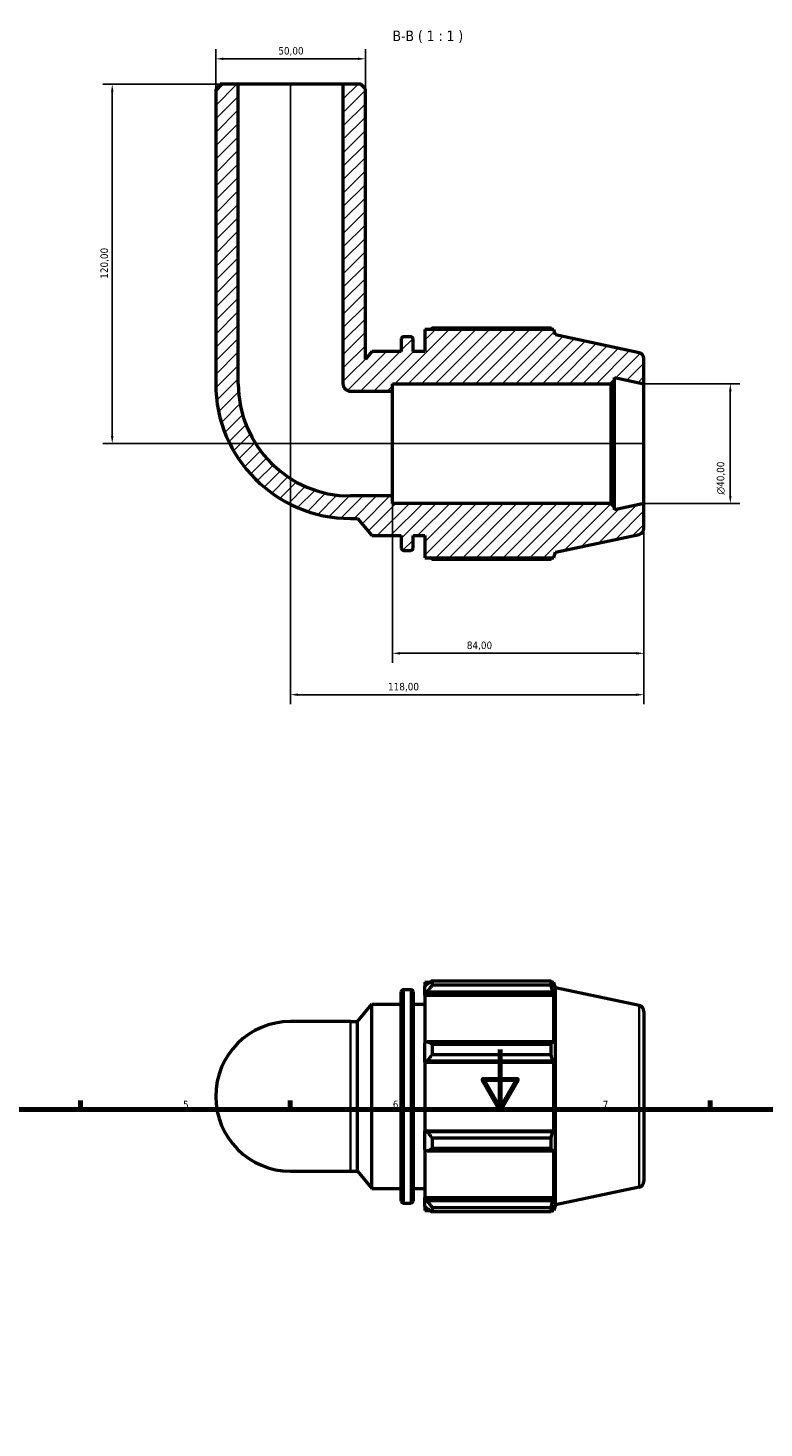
# Model space of a CAD drawing. Header units: millimetres. Extents: x 0 to 931, y 0 to 935.
# Tile 5 of 6: x 263 to 509, y 468 to 935. Entities that reach past the tile are written whole.
import ezdxf

# ---------------------------------------------------------------- set-up
doc = ezdxf.new("R2010")
doc.units = ezdxf.units.MM
for name, color, linetype, lineweight in [('Border (ISO)', 7, 'Continuous', 70), ('Dimension (ISO)', 7, 'Continuous', 25), ('Hatch (ISO)', 7, 'Continuous', 18), ('Symbol (ISO)', 7, 'Continuous', 25), ('Visible (ISO)', 7, 'Continuous', 50), ('Visible Narrow (ISO)', 7, 'Continuous', 35)]:
    doc.layers.add(name, color=color, linetype=linetype, lineweight=lineweight)
doc.styles.add('Label Text (ISO)', font='tahoma.ttf')
doc.styles.add('Note Text (ISO)', font='tahoma.ttf')
doc.dimstyles.new('Default (ISO)', dxfattribs={"dimtxt": 2.5, "dimasz": 2.5, "dimexe": 3.175, "dimexo": 0, "dimgap": 0.762, "dimtad": 1, "dimrnd": 1e-08, "dimzin": 0, "dimtxsty": 'Note Text (ISO)', "dimcen": 0.09, "dimdle": 10, "dimclrd": 256, "dimclre": 256, "dimclrt": 256, "dimazin": 0, "dimtfac": 1.40208, "dimtmove": 0, "dimatfit": 3, "dimfxl": 1, "dimtolj": 1, "dimtzin": 0, "dimlwd": -1, "dimlwe": -1, "dimarcsym": 0})

# ---------------------------------------------------------------- blocks, each defined once
blk = doc.blocks.new('Borders Default Border')
at = {"layer": 'Border (ISO)'}
for p, q in [((280.33, 574), (280.33, 576.9)), ((350.42, 574), (350.42, 576.9)), ((490.58, 574), (490.58, 576.9))]:
    blk.add_line(p, q, dxfattribs=at)
at = {"layer": 'Border (ISO)', "flags": 128}
for points in [[(420.5, 594), (420.5, 574), (414.73, 584), (426.27, 584), (420.5, 574)], [(20, 20), (20, 574), (821, 574), (821, 20), (20, 20)]]:
    blk.add_lwpolyline(points, dxfattribs=at)
at = {"layer": 'Border (ISO)', "color": 232, "true_color": 0xca0064, "char_height": 2.5, "attachment_point": 7, "style": 'Note Text (ISO)'}
for s, insert in [('5', (314.64, 574.35)), ('6', (384.66, 574.35)), ('7', (454.77, 574.4))]:
    blk.add_mtext(s, dxfattribs=dict(at, insert=insert))
blk = doc.blocks.new('*D7')
at = {"layer": 'Defpoints', "color": 0, "transparency": 16777216}
for p in [(468.53, 816.35), (468.53, 776.35), (497.36, 776.35)]:
    blk.add_point(p, dxfattribs=at)
at = {"layer": 'Dimension (ISO)', "transparency": 16777216}
for p, q in [((468.53, 816.35), (500.54, 816.35)), ((497.36, 813.85), (497.36, 778.85)), ((468.53, 776.35), (500.54, 776.35))]:
    blk.add_line(p, q, dxfattribs=at)
for points in [[(496.95, 813.85), (497.78, 813.85), (497.36, 816.35)], [(496.95, 778.85), (497.78, 778.85), (497.36, 776.35)]]:
    blk.add_solid(points, dxfattribs=at)
at = {"layer": 'Dimension (ISO)', "color": 232, "true_color": 0xca0064, "transparency": 16777216, "insert": (492.84, 779.3), "char_height": 2.5, "attachment_point": 1, "rotation": 90, "style": 'Note Text (ISO)'}
blk.add_mtext('\\A1;\\fAIGDT|b0|i0;\\H2.5000;\\ln\\fTahoma|b0|i0;\\H2.5000;40,00', dxfattribs=at)
blk = doc.blocks.new('*D8')
at = {"layer": 'Defpoints', "color": 0, "transparency": 16777216}
for p in [(384.53, 778.85), (468.53, 776.35), (384.53, 726.3)]:
    blk.add_point(p, dxfattribs=at)
at = {"layer": 'Dimension (ISO)', "transparency": 16777216}
for p, q in [((384.53, 778.85), (384.53, 723.12)), ((468.53, 776.35), (468.53, 723.12)), ((466.03, 726.3), (387.03, 726.3))]:
    blk.add_line(p, q, dxfattribs=at)
for points in [[(387.03, 726.71), (387.03, 725.88), (384.53, 726.3)], [(466.03, 726.71), (466.03, 725.88), (468.53, 726.3)]]:
    blk.add_solid(points, dxfattribs=at)
at = {"layer": 'Dimension (ISO)', "color": 232, "true_color": 0xca0064, "transparency": 16777216, "insert": (409.39, 730.24), "char_height": 2.5, "attachment_point": 1, "style": 'Note Text (ISO)'}
blk.add_mtext('\\A1;84,00', dxfattribs=at)
blk = doc.blocks.new('*D9')
at = {"layer": 'Defpoints', "color": 0, "transparency": 16777216}
for p in [(350.53, 916.35), (468.53, 776.35), (350.53, 712.48)]:
    blk.add_point(p, dxfattribs=at)
at = {"layer": 'Dimension (ISO)', "transparency": 16777216}
for p, q in [((350.53, 916.35), (350.53, 709.31)), ((468.53, 776.35), (468.53, 709.31)), ((466.03, 712.48), (353.03, 712.48))]:
    blk.add_line(p, q, dxfattribs=at)
for points in [[(353.03, 712.9), (353.03, 712.07), (350.53, 712.48)], [(466.03, 712.9), (466.03, 712.07), (468.53, 712.48)]]:
    blk.add_solid(points, dxfattribs=at)
at = {"layer": 'Dimension (ISO)', "color": 232, "true_color": 0xca0064, "transparency": 16777216, "insert": (383.08, 716.42), "char_height": 2.5, "attachment_point": 1, "style": 'Note Text (ISO)'}
blk.add_mtext('\\A1;118,00', dxfattribs=at)
blk = doc.blocks.new('*D10')
at = {"layer": 'Defpoints', "color": 0, "transparency": 16777216}
for p in [(375.53, 924.85), (325.53, 914.85), (375.53, 914.85)]:
    blk.add_point(p, dxfattribs=at)
at = {"layer": 'Dimension (ISO)', "transparency": 16777216}
for p, q in [((325.53, 914.85), (325.53, 928.03)), ((375.53, 914.85), (375.53, 928.03)), ((328.03, 924.85), (373.03, 924.85))]:
    blk.add_line(p, q, dxfattribs=at)
for points in [[(328.03, 925.27), (328.03, 924.44), (325.53, 924.85)], [(373.03, 925.27), (373.03, 924.44), (375.53, 924.85)]]:
    blk.add_solid(points, dxfattribs=at)
at = {"layer": 'Dimension (ISO)', "color": 232, "true_color": 0xca0064, "transparency": 16777216, "insert": (346.43, 928.79), "char_height": 2.5, "attachment_point": 1, "style": 'Note Text (ISO)'}
blk.add_mtext('\\A1;50,00', dxfattribs=at)
blk = doc.blocks.new('*D12')
at = {"layer": 'Defpoints', "color": 0, "transparency": 16777216}
for p in [(333.03, 916.35), (290.98, 796.35), (468.53, 796.35)]:
    blk.add_point(p, dxfattribs=at)
at = {"layer": 'Dimension (ISO)', "transparency": 16777216}
for p, q in [((333.03, 916.35), (287.8, 916.35)), ((290.98, 913.85), (290.98, 798.85)), ((468.53, 796.35), (287.8, 796.35))]:
    blk.add_line(p, q, dxfattribs=at)
for points in [[(290.56, 913.85), (291.39, 913.85), (290.98, 916.35)], [(290.56, 798.85), (291.39, 798.85), (290.98, 796.35)]]:
    blk.add_solid(points, dxfattribs=at)
at = {"layer": 'Dimension (ISO)', "color": 232, "true_color": 0xca0064, "transparency": 16777216, "insert": (287.04, 851.4), "char_height": 2.5, "attachment_point": 1, "rotation": 90, "style": 'Note Text (ISO)'}
blk.add_mtext('\\A1;120,00', dxfattribs=at)

msp = doc.modelspace()

# ---------------------------------------------------------------- hatches: boundary and pattern name
at = {"layer": 'Hatch (ISO)'}
h = msp.add_hatch(dxfattribs=at)
h.set_pattern_fill('ANSI31', color=256, scale=25.4, style=0)
h.set_pattern_definition([(45, (0, 0), (-2.245064, 2.245064), [])])
edge = h.paths.add_edge_path()
edge.add_line((375.5312, 914.8535), (374.0312, 916.3535))
edge.add_line((374.0312, 916.3535), (368.0312, 916.3535))
edge.add_line((368.0312, 916.3535), (368.0312, 816.3535))
edge.add_ellipse((370.5312, 816.3535), major_axis=(-2.5, 0), ratio=1, start_angle=0, end_angle=90)
edge.add_line((370.5312, 813.8535), (384.5312, 813.8535))
edge.add_line((384.5312, 813.8535), (384.5312, 816.3535))
edge.add_line((384.5312, 816.3535), (457.4979, 816.3535))
edge.add_line((457.4979, 816.3535), (458.6979, 817.5535))
edge.add_line((458.6979, 817.5535), (458.6979, 818.4436))
edge.add_line((458.6979, 818.4436), (468.5312, 816.3535))
edge.add_line((468.5312, 816.3535), (468.5312, 824.7339))
edge.add_ellipse((466.5312, 824.7339), major_axis=(2, 0), ratio=1, start_angle=0, end_angle=78)
edge.add_line((466.947, 826.6902), (439.0312, 832.6239))
edge.add_line((439.0312, 832.6239), (438.427, 834.4835))
edge.add_line((438.427, 834.4835), (395.3712, 834.4835))
edge.add_line((395.3712, 834.4835), (395.3712, 827.1035))
edge.add_line((395.3712, 827.1035), (391.4379, 827.1035))
edge.add_line((391.4379, 827.1035), (391.4379, 831.2235))
edge.add_ellipse((390.6379, 831.2235), major_axis=(0.8, 0), ratio=1, start_angle=0, end_angle=90)
edge.add_line((390.6379, 832.0235), (388.3046, 832.0235))
edge.add_ellipse((388.3046, 831.2235), major_axis=(0, 0.8), ratio=1, start_angle=0, end_angle=90)
edge.add_line((387.5046, 831.2235), (387.5046, 827.1035))
edge.add_line((387.5046, 827.1035), (377.6712, 827.1035))
edge.add_line((377.6712, 827.1035), (375.5312, 824.5531))
edge.add_line((375.5312, 824.5531), (375.5312, 914.8535))
edge = h.paths.add_edge_path()
edge.add_line((327.0312, 916.3535), (325.5312, 914.8535))
edge.add_line((325.5312, 914.8535), (325.5312, 816.3535))
edge.add_ellipse((370.5312, 816.3535), major_axis=(-45, 0), ratio=1, start_angle=0, end_angle=90)
edge.add_line((370.5312, 771.3535), (372.8464, 771.3535))
edge.add_line((372.8464, 771.3535), (377.6712, 765.6035))
edge.add_line((377.6712, 765.6035), (387.5046, 765.6035))
edge.add_line((387.5046, 765.6035), (387.5046, 761.4835))
edge.add_ellipse((388.3046, 761.4835), major_axis=(-0.8, 0), ratio=1, start_angle=0, end_angle=90)
edge.add_line((388.3046, 760.6835), (390.6379, 760.6835))
edge.add_ellipse((390.6379, 761.4835), major_axis=(0, -0.8), ratio=1, start_angle=0, end_angle=90)
edge.add_line((391.4379, 761.4835), (391.4379, 765.6035))
edge.add_line((391.4379, 765.6035), (395.3712, 765.6035))
edge.add_line((395.3712, 765.6035), (395.3712, 758.2235))
edge.add_line((395.3712, 758.2235), (438.427, 758.2235))
edge.add_line((438.427, 758.2235), (439.0312, 760.083))
edge.add_line((439.0312, 760.083), (466.947, 766.0167))
edge.add_ellipse((466.5312, 767.973), major_axis=(0.4158, -1.9563), ratio=1, start_angle=0, end_angle=78)
edge.add_line((468.5312, 767.973), (468.5312, 776.3535))
edge.add_line((468.5312, 776.3535), (458.6979, 774.2633))
edge.add_line((458.6979, 774.2633), (458.6979, 775.1535))
edge.add_line((458.6979, 775.1535), (457.4979, 776.3535))
edge.add_line((457.4979, 776.3535), (384.5312, 776.3535))
edge.add_line((384.5312, 776.3535), (384.5312, 778.8535))
edge.add_line((384.5312, 778.8535), (370.5312, 778.8535))
edge.add_ellipse((370.5312, 816.3535), major_axis=(0, -37.5), ratio=1, start_angle=270, end_angle=360, ccw=False)
edge.add_line((333.0312, 816.3535), (333.0312, 916.3535))
edge.add_line((333.0312, 916.3535), (327.0312, 916.3535))

# ---------------------------------------------------------------- linework, layer by layer
at = {"layer": 'Visible (ISO)'}
for p, q in [((327.0312, 916.3535), (325.5312, 914.8535)), ((325.5312, 914.8535), (325.5312, 816.3535)), ((333.0312, 916.3535), (327.0312, 916.3535)), ((333.0312, 816.3535), (333.0312, 916.3535)), ((368.0312, 916.3535), (333.0312, 916.3535)), ((374.0312, 916.3535), (368.0312, 916.3535)), ((368.0312, 916.3535), (368.0312, 816.3535)), ((375.5312, 914.8535), (374.0312, 916.3535)), ((375.5312, 824.5531), (375.5312, 914.8535)), ((438.427, 834.4835), (395.3712, 834.4835)), ((395.3712, 834.4835), (395.3712, 827.1035)), ((437.4945, 834.9315), (397.8312, 834.9315)), ((439.0312, 832.6239), (438.427, 834.4835)), ((466.947, 826.6902), (439.0312, 832.6239)), ((387.5046, 831.2235), (387.5046, 827.1035)), ((390.6379, 832.0235), (388.3046, 832.0235)), ((391.4379, 827.1035), (391.4379, 831.2235)), ((377.6712, 827.1035), (375.5312, 824.5531)), ((387.5046, 827.1035), (377.6712, 827.1035)), ((395.3712, 827.1035), (391.4379, 827.1035)), ((468.5312, 816.3535), (468.5312, 824.7339)), ((458.6979, 817.5535), (458.6979, 818.4436)), ((458.6979, 818.4436), (468.5312, 816.3535)), ((370.5312, 813.8535), (384.5312, 813.8535)), ((384.5312, 813.8535), (384.5312, 816.3535)), ((384.5312, 816.3535), (457.4979, 816.3535)), ((384.5312, 778.8535), (384.5312, 813.8535)), ((457.4979, 816.3535), (458.6979, 817.5535)), ((457.4979, 816.3535), (457.4979, 776.3535)), ((458.6979, 775.1535), (458.6979, 817.5535)), ((468.5312, 776.3535), (468.5312, 816.3535)), ((384.5312, 778.8535), (370.5312, 778.8535)), ((384.5312, 776.3535), (384.5312, 778.8535)), ((457.4979, 776.3535), (384.5312, 776.3535)), ((458.6979, 775.1535), (457.4979, 776.3535)), ((468.5312, 776.3535), (458.6979, 774.2633)), ((468.5312, 767.973), (468.5312, 776.3535)), ((458.6979, 774.2633), (458.6979, 775.1535)), ((370.5312, 771.3535), (372.8464, 771.3535)), ((372.8464, 771.3535), (377.6712, 765.6035)), ((377.6712, 765.6035), (387.5046, 765.6035)), ((387.5046, 765.6035), (387.5046, 761.4835)), ((391.4379, 761.4835), (391.4379, 765.6035)), ((391.4379, 765.6035), (395.3712, 765.6035)), ((395.3712, 765.6035), (395.3712, 758.2235)), ((439.0312, 760.083), (466.947, 766.0167)), ((388.3046, 760.6835), (390.6379, 760.6835)), ((395.3712, 758.2235), (438.427, 758.2235)), ((397.8312, 757.7754), (437.4945, 757.7754)), ((438.427, 758.2235), (439.0312, 760.083)), ((387.5046, 543.4706), (387.5046, 613.2106)), ((388.3046, 614.0106), (390.6379, 614.0106)), ((391.4379, 613.2106), (391.4379, 543.4706)), ((395.3712, 616.4706), (395.3712, 615.0969)), ((395.3712, 616.4706), (397.1166, 616.4706)), ((396.1912, 615.8789), (395.3712, 615.0969)), ((395.3712, 612.526), (395.3712, 615.0969)), ((395.3712, 612.526), (396.1912, 613.2534)), ((395.3712, 612.1624), (395.3712, 612.526)), ((396.1912, 613.2534), (438.0274, 613.2534)), ((397.8312, 616.9187), (397.8312, 615.4361)), ((397.8312, 616.9187), (437.4945, 616.9187)), ((437.4945, 615.4361), (397.8312, 615.4361)), ((437.4945, 615.4361), (437.4945, 616.9187)), ((437.7267, 616.4706), (438.427, 616.4706)), ((438.427, 614.7059), (438.0274, 615.8789)), ((438.0274, 613.2534), (438.427, 612.1624)), ((439.0312, 614.611), (438.427, 616.4706)), ((438.427, 614.7059), (438.427, 616.4706)), ((439.0312, 542.0702), (439.0312, 614.611)), ((466.947, 608.6774), (439.0312, 614.611)), ((372.8464, 603.3406), (377.6712, 609.0906)), ((377.6712, 547.5906), (377.6712, 609.0906)), ((377.6712, 609.0906), (387.5046, 609.0906)), ((391.4379, 609.0906), (395.3712, 609.0906)), ((395.3712, 612.1624), (395.3712, 596.1364)), ((395.3712, 612.1624), (438.427, 612.1624)), ((438.427, 595.9471), (438.427, 612.1624)), ((370.5312, 603.3406), (350.5312, 603.3406)), ((370.5312, 603.3406), (372.8464, 603.3406)), ((372.8464, 553.3406), (372.8464, 603.3406)), ((468.5312, 606.7211), (468.5312, 549.9602)), ((396.1912, 596.5151), (395.3712, 596.1364)), ((395.3712, 589.9298), (395.3712, 596.1364)), ((438.0274, 596.5151), (396.1912, 596.5151)), ((397.8312, 595.8028), (397.8312, 592.2235)), ((397.8312, 595.8028), (437.4945, 595.8028)), ((437.4945, 592.2235), (437.4945, 595.8028)), ((438.427, 595.9471), (438.0274, 596.5151)), ((395.3712, 589.9298), (396.1912, 590.1764)), ((395.3712, 589.8065), (395.3712, 589.9298)), ((395.3712, 589.8065), (395.3712, 566.8747)), ((395.3712, 589.8065), (438.427, 589.8065)), ((396.1912, 590.1764), (438.0274, 590.1764)), ((437.4945, 592.2235), (397.8312, 592.2235)), ((438.0274, 590.1764), (438.427, 589.8065)), ((438.427, 566.8747), (438.427, 589.8065)), ((395.3712, 566.7514), (395.3712, 566.8747)), ((395.3712, 566.8747), (438.427, 566.8747)), ((395.3712, 560.5448), (395.3712, 566.7514)), ((396.1912, 566.5048), (395.3712, 566.7514)), ((438.0274, 566.5048), (396.1912, 566.5048)), ((438.427, 566.8747), (438.0274, 566.5048)), ((397.8312, 564.4578), (397.8312, 560.8785)), ((397.8312, 564.4578), (437.4945, 564.4578)), ((437.4945, 560.8785), (437.4945, 564.4578)), ((395.3712, 560.5448), (396.1912, 560.1662)), ((395.3712, 560.5448), (395.3712, 544.5189)), ((396.1912, 560.1662), (438.0274, 560.1662)), ((437.4945, 560.8785), (397.8312, 560.8785)), ((438.0274, 560.1662), (438.427, 560.7342)), ((438.427, 544.5189), (438.427, 560.7342)), ((350.5312, 553.3406), (370.5312, 553.3406)), ((370.5312, 553.3406), (372.8464, 553.3406)), ((372.8464, 553.3406), (377.6712, 547.5906)), ((377.6712, 547.5906), (387.5046, 547.5906)), ((391.4379, 547.5906), (395.3712, 547.5906)), ((466.947, 548.0039), (439.0312, 542.0702)), ((388.3046, 542.6706), (390.6379, 542.6706)), ((395.3712, 544.1552), (395.3712, 544.5189)), ((395.3712, 544.5189), (438.427, 544.5189)), ((395.3712, 541.5844), (395.3712, 544.1552)), ((396.1912, 543.4279), (395.3712, 544.1552)), ((438.0274, 543.4279), (396.1912, 543.4279)), ((438.427, 544.5189), (438.0274, 543.4279)), ((395.3712, 541.5844), (396.1912, 540.8023)), ((395.3712, 541.5844), (395.3712, 540.2106)), ((395.3712, 540.2106), (397.1166, 540.2106)), ((397.8312, 541.2452), (397.8312, 539.7626)), ((397.8312, 541.2452), (437.4945, 541.2452)), ((437.4945, 539.7626), (397.8312, 539.7626)), ((437.4945, 539.7626), (437.4945, 541.2452)), ((437.7267, 540.2106), (438.427, 540.2106)), ((438.0274, 540.8023), (438.427, 541.9754)), ((439.0312, 542.0702), (438.427, 540.2106)), ((438.427, 540.2106), (438.427, 541.9754))]:
    msp.add_line(p, q, dxfattribs=at)
for centre, radius, start, end in [((388.3046, 831.2235), 0.8, 90, 180), ((390.6379, 831.2235), 0.8, 0, 90), ((466.5312, 824.7339), 2, 0, 78), ((370.5312, 816.3535), 45, 180, 270), ((370.5312, 816.3535), 37.5, 180, 270), ((370.5312, 816.3535), 2.5, 180, 270), ((466.5312, 767.973), 2, 282, 0), ((388.3046, 761.4835), 0.8, 180, 270), ((390.6379, 761.4835), 0.8, 270, 0), ((388.3046, 613.2106), 0.8, 90, 180), ((390.6379, 613.2106), 0.8, 0, 90), ((466.5312, 606.7211), 2, 0, 78), ((350.5312, 578.3406), 25, 90, 270), ((466.5312, 549.9602), 2, 282, 0), ((388.3046, 543.4706), 0.8, 180, 270), ((390.6379, 543.4706), 0.8, 270, 0)]:
    msp.add_arc(centre, radius, start, end, dxfattribs=at)
for points, weights in [([(397.1166, 834.4835), (397.4679, 834.7055), (397.8312, 834.9315)], [1.0129020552, 1.01521964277, 1.01739177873]), ([(437.7267, 834.4835), (437.6125, 834.7055), (437.4945, 834.9315)], [1.00094568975, 1.00054685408, 1]), ([(397.8312, 757.7754), (397.4679, 758.0014), (397.1166, 758.2235)], [1.01739177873, 1.01521964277, 1.0129020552]), ([(437.4945, 757.7754), (437.6125, 758.0014), (437.7267, 758.2235)], [1, 1.00054685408, 1.00094568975]), ([(397.8312, 616.9187), (396.9784, 616.3882), (396.1912, 615.8789)], [1.01739177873, 1.01230769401, 1.00642677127]), ([(396.1912, 613.2534), (396.9784, 614.3225), (397.8312, 615.4361)], [1.00642677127, 1.01230769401, 1.01739177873]), ([(437.4945, 616.9187), (437.7716, 616.3882), (438.0274, 615.8789)], [1, 1.00128459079, 1.00175240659]), ([(438.0274, 613.2534), (437.7716, 614.3225), (437.4945, 615.4361)], [1.00175240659, 1.00128459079, 1]), ([(397.8312, 595.8028), (396.9784, 596.1662), (396.1912, 596.5151)], [1.01739177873, 1.01230769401, 1.00642677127]), ([(437.4945, 595.8028), (437.7716, 596.1662), (438.0274, 596.5151)], [1, 1.00128459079, 1.00175240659]), ([(396.1912, 590.1764), (396.9784, 591.1791), (397.8312, 592.2235)], [1.00642677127, 1.01230769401, 1.01739177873]), ([(438.0274, 590.1764), (437.7716, 591.1791), (437.4945, 592.2235)], [1.0017524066, 1.0012845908, 1]), ([(397.8312, 564.4578), (396.9784, 565.5022), (396.1912, 566.5048)], [1.01739177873, 1.01230769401, 1.00642677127]), ([(437.4945, 564.4578), (437.7716, 565.5022), (438.0274, 566.5048)], [1, 1.0012845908, 1.0017524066]), ([(396.1912, 560.1662), (396.9784, 560.5151), (397.8312, 560.8785)], [1.00642677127, 1.01230769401, 1.01739177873]), ([(438.0274, 560.1662), (437.7716, 560.5151), (437.4945, 560.8785)], [1.00175240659, 1.0012845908, 1]), ([(397.8312, 541.2452), (396.9784, 542.3588), (396.1912, 543.4279)], [1.01739177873, 1.01230769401, 1.00642677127]), ([(437.4945, 541.2452), (437.7716, 542.3588), (438.0274, 543.4279)], [1, 1.00128459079, 1.00175240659]), ([(396.1912, 540.8023), (396.9784, 540.2931), (397.8312, 539.7626)], [1.00642677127, 1.01230769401, 1.01739177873]), ([(438.0274, 540.8023), (437.7716, 540.2931), (437.4945, 539.7626)], [1.00175240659, 1.00128459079, 1])]:
    msp.add_rational_spline(points, weights, degree=2, dxfattribs=at)
at = {"layer": 'Visible Narrow (ISO)'}
for p, q in [((388.3046, 613.5715), (388.3046, 543.1098)), ((390.6379, 543.1098), (390.6379, 613.5715)), ((466.947, 548.3774), (466.947, 608.3039)), ((370.5312, 553.6484), (370.5312, 603.0328))]:
    msp.add_line(p, q, dxfattribs=at)

# ---------------------------------------------------------------- block references
msp.add_blockref('Borders Default Border', (0, 0))

# ---------------------------------------------------------------- texts
at = {"layer": 'Symbol (ISO)', "insert": (384.5923, 930.1457), "char_height": 3.5, "attachment_point": 7, "style": 'Label Text (ISO)'}
msp.add_mtext('B-B ( 1 : 1 )', dxfattribs=at)

# ---------------------------------------------------------------- dimensions: what is measured, and where the dimension line sits
at = {"layer": 'Dimension (ISO)'}
for base, p1, p2, angle, picture, middle in [((375.5312, 924.8535), (325.5312, 914.8535), (375.5312, 914.8535), 180, '*D10', (350.5312, 924.8535)), ((290.9755, 796.3535), (333.0312, 916.3535), (468.5312, 796.3535), 270, '*D12', (290.9755, 856.3535)), ((350.5312, 712.4843), (468.5312, 776.3535), (350.5312, 916.3535), 180, '*D9', (388.0312, 712.4843)), ((384.5312, 726.2963), (468.5312, 776.3535), (384.5312, 778.8535), 180, '*D8', (413.5312, 726.2963))]:
    dim = msp.add_linear_dim(base=base, p1=p1, p2=p2, angle=angle, dimstyle='Default (ISO)', override={"dimdec": 2, "dimtp": 0, "dimtm": 0, "dimtdec": 2, "dimtofl": 0, "dimatfit": 1}, dxfattribs=at)
    dim.commit()
    dim.dimension.update_dxf_attribs({"geometry": picture, "text_midpoint": middle, "dimtype": 160})
dim = msp.add_linear_dim(base=(497.3627, 776.3535), p1=(468.5312, 816.3535), p2=(468.5312, 776.3535), angle=90, text='\\fAIGDT|b0|i0;\\H2.5000;\\ln\\fTahoma|b0|i0;\\H2.5000;<>', dimstyle='Default (ISO)', override={"dimdec": 2, "dimtp": 0, "dimtm": 0, "dimtdec": 2, "dimtofl": 0, "dimatfit": 1}, dxfattribs=at)
dim.commit()
dim.dimension.update_dxf_attribs({"geometry": '*D7', "text_midpoint": (497.3627, 784.8535), "dimtype": 160})

doc.saveas('drawing.dxf')
